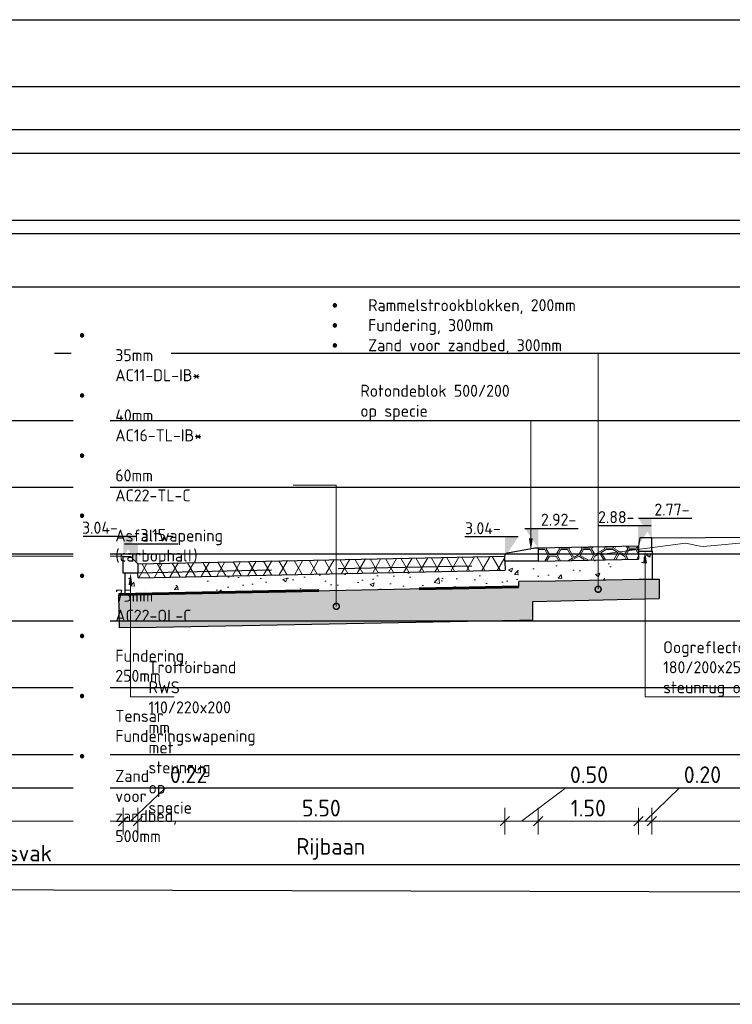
# Model space of a CAD drawing. Header units: millimetres. Extents: x 115999 to 116291, y 477119 to 477297.
# Tile 9 of 45: x 116012 to 116023, y 477181 to 477196. Entities that reach past the tile are written whole.
import ezdxf
from ezdxf import colors
from ezdxf.entities.mleader import LeaderData, LeaderLine
from ezdxf.math import Vec2, Vec3

# ---------------------------------------------------------------- set-up
doc = ezdxf.new("R2010")
doc.units = ezdxf.units.MM
doc.linetypes.add('AL-NAP_LIJN', pattern=[15.25, 12, -1.5, 0.25, -1.5])
doc.linetypes.add('DASHED', pattern=[0.75, 0.5, -0.25])
doc.layers.get('Defpoints').update_dxf_attribs({"lineweight": 25})
for name, color, linetype, lineweight in [('B-WE-GW-MAAIVELD-GD', 93, 'Continuous', 18), ('N-WE-FC-PAAL-G', 40, 'Continuous', 25), ('N-WE-VH-VERHARDING-ASFALT-WAP', 251, 'DASHED', 30), ('N-WE-VH-VERHARDING-FUNDERING-WAP', 2, 'DASHED', 60), ('N-WE-VH-VERHARDING_ASFALT-AD', 252, 'Continuous', 18), ('N-WE-VH-VERHARDING_BASALTVERHARDING-AD', 7, 'Continuous', 18), ('N-WE-VH-VERHARDING_FUNDERING-AD', 252, 'Continuous', 18), ('X-XX-AL-AANPIJLING-M', 7, 'Continuous', 18), ('X-XX-AL-DETAIL1-GD', 7, 'Continuous', 25), ('X-XX-AL-NAP-GD', 7, 'AL-NAP_LIJN', 25), ('X-XX-AL-PEILMAAT-SD', 7, 'Continuous', 25), ('X-XX-AL-VERWIJZING-T18', 7, 'Continuous', 18)]:
    doc.layers.add(name, color=color, linetype=linetype, lineweight=lineweight)
doc.layers.add('X-XX-AL-HULPLIJN-GD', color=205, linetype='Continuous', lineweight=25, plot=False)
doc.styles.add('NLCS-ISO', font='txt')
doc.styles.add('NLCS-ISO-ANNOTATIEF-T18', font='txt', dxfattribs={"height": 1.8})
doc.styles.add('NLCS-ISO-ANNOTATIEF-T25', font='txt', dxfattribs={"height": 2.5})
doc.dimstyles.new('NLCS-ANNOTATIEF-T25-SCHRAP_L2_H1', dxfattribs={"dimtxt": 2.5, "dimasz": 1.4, "dimexe": 2, "dimexo": 2, "dimgap": 0.7, "dimtad": 1, "dimzin": 0, "dimdsep": 46, "dimtxsty": 'NLCS-ISO-ANNOTATIEF-T25', "dimblk": 'OBLIQUE', "dimcen": 0, "dimdle": 2, "dimclrd": 256, "dimclre": 256, "dimclrt": 256, "dimadec": 1, "dimazin": 0, "dimtfac": 1, "dimtdec": 3, "dimtofl": 0, "dimtmove": 0, "dimatfit": 3, "dimldrblk": 'OBLIQUE', "dimfxl": 2, "dimfxlon": 1, "dimtfillclr": 256, "dimtolj": 1, "dimtzin": 0, "dimlwd": -1, "dimlwe": -1, "dimarcsym": 0})

# ---------------------------------------------------------------- blocks, each defined once
blk = doc.blocks.new('_Oblique')
at = {"color": 0, "linetype": 'ByBlock', "lineweight": -2}
blk.add_line((-0.5, -0.5), (0.5, 0.5), dxfattribs=at)
blk = doc.blocks.new('*D42')
at = {"layer": 'Defpoints', "color": 0, "transparency": 16777216}
for p in [(116026.696, 477188.459), (116021.896, 477188.359), (116021.896, 477183.977)]:
    blk.add_point(p, dxfattribs=at)
at = {"layer": 'X-XX-AL-AANPIJLING-M', "transparency": 16777216}
for p, q in [((116021.896, 477184.177), (116021.896, 477183.777)), ((116026.696, 477184.177), (116026.696, 477183.777)), ((116026.896, 477183.977), (116021.696, 477183.977))]:
    blk.add_line(p, q, dxfattribs=at)
at = {"layer": 'X-XX-AL-AANPIJLING-M', "transparency": 16777216, "xscale": 0.14, "yscale": 0.14, "zscale": 0.14, "rotation": 180}
blk.add_blockref('_Oblique', (116021.896, 477183.977), dxfattribs=at)
at = {"layer": 'X-XX-AL-AANPIJLING-M', "transparency": 16777216, "xscale": 0.14, "yscale": 0.14, "zscale": 0.14}
blk.add_blockref('_Oblique', (116026.696, 477183.977), dxfattribs=at)
at = {"layer": 'X-XX-AL-AANPIJLING-M', "transparency": 16777216, "insert": (116024.296, 477184.172), "char_height": 0.25, "attachment_point": 5, "style": 'NLCS-ISO-ANNOTATIEF-T25'}
blk.add_mtext('\\A1;4.80', dxfattribs=at)
blk = doc.blocks.new('*D43')
at = {"layer": 'Defpoints', "color": 0, "transparency": 16777216}
for p in [(116020.196, 477188.239), (116021.696, 477188.208), (116021.696, 477183.977)]:
    blk.add_point(p, dxfattribs=at)
at = {"layer": 'X-XX-AL-AANPIJLING-M', "transparency": 16777216}
for p, q in [((116020.196, 477184.177), (116020.196, 477183.777)), ((116021.696, 477184.177), (116021.696, 477183.777)), ((116019.996, 477183.977), (116021.896, 477183.977))]:
    blk.add_line(p, q, dxfattribs=at)
at = {"layer": 'X-XX-AL-AANPIJLING-M', "transparency": 16777216, "xscale": 0.14, "yscale": 0.14, "zscale": 0.14, "rotation": 180}
blk.add_blockref('_Oblique', (116020.196, 477183.977), dxfattribs=at)
at = {"layer": 'X-XX-AL-AANPIJLING-M', "transparency": 16777216, "xscale": 0.14, "yscale": 0.14, "zscale": 0.14}
blk.add_blockref('_Oblique', (116021.696, 477183.977), dxfattribs=at)
at = {"layer": 'X-XX-AL-AANPIJLING-M', "transparency": 16777216, "insert": (116020.946, 477184.172), "char_height": 0.25, "attachment_point": 5, "style": 'NLCS-ISO-ANNOTATIEF-T25'}
blk.add_mtext('\\A1;1.50', dxfattribs=at)
blk = doc.blocks.new('*D45')
at = {"layer": 'Defpoints', "color": 0, "transparency": 16777216}
for p in [(116009.416, 477188.086), (116013.976, 477187.831), (116013.976, 477183.977)]:
    blk.add_point(p, dxfattribs=at)
at = {"layer": 'X-XX-AL-AANPIJLING-M', "transparency": 16777216}
for p, q in [((116009.416, 477184.177), (116009.416, 477183.777)), ((116013.976, 477184.177), (116013.976, 477183.777)), ((116009.216, 477183.977), (116014.176, 477183.977))]:
    blk.add_line(p, q, dxfattribs=at)
at = {"layer": 'X-XX-AL-AANPIJLING-M', "transparency": 16777216, "xscale": 0.14, "yscale": 0.14, "zscale": 0.14, "rotation": 180}
blk.add_blockref('_Oblique', (116009.416, 477183.977), dxfattribs=at)
at = {"layer": 'X-XX-AL-AANPIJLING-M', "transparency": 16777216, "xscale": 0.14, "yscale": 0.14, "zscale": 0.14}
blk.add_blockref('_Oblique', (116013.976, 477183.977), dxfattribs=at)
at = {"layer": 'X-XX-AL-AANPIJLING-M', "transparency": 16777216, "insert": (116011.696, 477184.172), "char_height": 0.25, "attachment_point": 5, "style": 'NLCS-ISO-ANNOTATIEF-T25'}
blk.add_mtext('\\A1;4.56', dxfattribs=at)
blk = doc.blocks.new('*D46')
at = {"layer": 'Defpoints', "color": 0, "transparency": 16777216}
for p in [(116014.196, 477187.87), (116019.696, 477187.87), (116019.696, 477183.977)]:
    blk.add_point(p, dxfattribs=at)
at = {"layer": 'X-XX-AL-AANPIJLING-M', "transparency": 16777216}
for p, q in [((116014.196, 477184.177), (116014.196, 477183.777)), ((116019.696, 477184.177), (116019.696, 477183.777)), ((116013.996, 477183.977), (116019.896, 477183.977))]:
    blk.add_line(p, q, dxfattribs=at)
at = {"layer": 'X-XX-AL-AANPIJLING-M', "transparency": 16777216, "xscale": 0.14, "yscale": 0.14, "zscale": 0.14, "rotation": 180}
blk.add_blockref('_Oblique', (116014.196, 477183.977), dxfattribs=at)
at = {"layer": 'X-XX-AL-AANPIJLING-M', "transparency": 16777216, "xscale": 0.14, "yscale": 0.14, "zscale": 0.14}
blk.add_blockref('_Oblique', (116019.696, 477183.977), dxfattribs=at)
at = {"layer": 'X-XX-AL-AANPIJLING-M', "transparency": 16777216, "insert": (116016.946, 477184.172), "char_height": 0.25, "attachment_point": 5, "style": 'NLCS-ISO-ANNOTATIEF-T25'}
blk.add_mtext('\\A1;5.50', dxfattribs=at)
blk = doc.blocks.new('*D47')
at = {"layer": 'Defpoints', "color": 0, "transparency": 16777216}
for p in [(116021.696, 477188.359), (116021.896, 477188.239), (116021.896, 477183.977)]:
    blk.add_point(p, dxfattribs=at)
at = {"layer": 'X-XX-AL-AANPIJLING-M', "transparency": 16777216}
for p, q in [((116021.796, 477183.977), (116022.311, 477184.477)), ((116022.311, 477184.477), (116023.001, 477184.477)), ((116021.696, 477184.177), (116021.696, 477183.777)), ((116021.896, 477184.177), (116021.896, 477183.777)), ((116021.496, 477183.977), (116022.096, 477183.977))]:
    blk.add_line(p, q, dxfattribs=at)
at = {"layer": 'X-XX-AL-AANPIJLING-M', "transparency": 16777216, "xscale": 0.14, "yscale": 0.14, "zscale": 0.14, "rotation": 180}
blk.add_blockref('_Oblique', (116021.696, 477183.977), dxfattribs=at)
at = {"layer": 'X-XX-AL-AANPIJLING-M', "transparency": 16777216, "xscale": 0.14, "yscale": 0.14, "zscale": 0.14}
blk.add_blockref('_Oblique', (116021.896, 477183.977), dxfattribs=at)
at = {"layer": 'X-XX-AL-AANPIJLING-M', "transparency": 16777216, "insert": (116022.656, 477184.672), "char_height": 0.25, "attachment_point": 5, "style": 'NLCS-ISO-ANNOTATIEF-T25'}
blk.add_mtext('\\A1;0.20', dxfattribs=at)
blk = doc.blocks.new('*D48')
at = {"layer": 'Defpoints', "color": 0, "transparency": 16777216}
for p in [(116019.694, 477188.008), (116020.196, 477188.008), (116020.196, 477183.977)]:
    blk.add_point(p, dxfattribs=at)
at = {"layer": 'X-XX-AL-AANPIJLING-M', "transparency": 16777216}
for p, q in [((116019.945, 477183.977), (116020.611, 477184.477)), ((116020.611, 477184.477), (116021.301, 477184.477)), ((116019.694, 477184.177), (116019.694, 477183.777)), ((116020.196, 477184.177), (116020.196, 477183.777)), ((116019.494, 477183.977), (116020.396, 477183.977))]:
    blk.add_line(p, q, dxfattribs=at)
at = {"layer": 'X-XX-AL-AANPIJLING-M', "transparency": 16777216, "xscale": 0.14, "yscale": 0.14, "zscale": 0.14, "rotation": 180}
blk.add_blockref('_Oblique', (116019.694, 477183.977), dxfattribs=at)
at = {"layer": 'X-XX-AL-AANPIJLING-M', "transparency": 16777216, "xscale": 0.14, "yscale": 0.14, "zscale": 0.14}
blk.add_blockref('_Oblique', (116020.196, 477183.977), dxfattribs=at)
at = {"layer": 'X-XX-AL-AANPIJLING-M', "transparency": 16777216, "insert": (116020.956, 477184.672), "char_height": 0.25, "attachment_point": 5, "style": 'NLCS-ISO-ANNOTATIEF-T25'}
blk.add_mtext('\\A1;0.50', dxfattribs=at)
blk = doc.blocks.new('*D49')
at = {"layer": 'Defpoints', "color": 0, "transparency": 16777216}
for p in [(116013.976, 477187.831), (116014.196, 477187.831), (116014.196, 477183.977)]:
    blk.add_point(p, dxfattribs=at)
at = {"layer": 'X-XX-AL-AANPIJLING-M', "transparency": 16777216}
for p, q in [((116014.086, 477183.977), (116014.611, 477184.477)), ((116014.611, 477184.477), (116015.301, 477184.477)), ((116013.976, 477184.177), (116013.976, 477183.777)), ((116014.196, 477184.177), (116014.196, 477183.777)), ((116013.776, 477183.977), (116014.396, 477183.977))]:
    blk.add_line(p, q, dxfattribs=at)
at = {"layer": 'X-XX-AL-AANPIJLING-M', "transparency": 16777216, "xscale": 0.14, "yscale": 0.14, "zscale": 0.14, "rotation": 180}
blk.add_blockref('_Oblique', (116013.976, 477183.977), dxfattribs=at)
at = {"layer": 'X-XX-AL-AANPIJLING-M', "transparency": 16777216, "xscale": 0.14, "yscale": 0.14, "zscale": 0.14}
blk.add_blockref('_Oblique', (116014.196, 477183.977), dxfattribs=at)
at = {"layer": 'X-XX-AL-AANPIJLING-M', "transparency": 16777216, "insert": (116014.956, 477184.672), "char_height": 0.25, "attachment_point": 5, "style": 'NLCS-ISO-ANNOTATIEF-T25'}
blk.add_mtext('\\A1;0.22', dxfattribs=at)
blk = doc.blocks.new('*D55')
at = {"layer": 'Defpoints', "color": 0, "transparency": 16777216}
for p in [(116019.741, 477187.831), (116014.431, 477183.329), (116019.741, 477183.329)]:
    blk.add_point(p, dxfattribs=at)
at = {"layer": 'X-XX-AL-AANPIJLING-M', "transparency": 16777216, "insert": (116017.086, 477183.561), "char_height": 0.25, "attachment_point": 5, "style": 'NLCS-ISO-ANNOTATIEF-T25'}
blk.add_mtext('\\A1;Rijbaan', dxfattribs=at)
blk = doc.blocks.new('_None')
blk = doc.blocks.new('*D57')
at = {"layer": 'Defpoints', "color": 0, "transparency": 16777216}
for p in [(116009.156, 477183.329), (116014.466, 477183.329), (116014.466, 477183.227)]:
    blk.add_point(p, dxfattribs=at)
at = {"layer": 'X-XX-AL-AANPIJLING-M', "transparency": 16777216, "insert": (116011.811, 477183.46), "char_height": 0.25, "attachment_point": 5, "style": 'NLCS-ISO-ANNOTATIEF-T25'}
blk.add_mtext('\\A1;Beplantingsvak', dxfattribs=at)
blk = doc.blocks.new('_DotSmall')
at = {"color": 0, "linetype": 'ByBlock', "const_width": 0.5}
blk.add_lwpolyline([(-0.0625, 0, 1), (0.0625, 0, 1)], format="xyb", close=True, dxfattribs=at)
blk = doc.blocks.new('SAL-PEILMAAT_INFRACAD_H01-SOD')
blk.add_line((-2, 3), (6, 3))
blk.add_solid([(-2, 3), (0, 3), (0, 0)])
at = {"style": 'NLCS-ISO'}
blk.add_attdef('...', (0.4, 3.4), '', height=1.8, dxfattribs=at)

msp = doc.modelspace()

# ---------------------------------------------------------------- hatches: boundary and pattern name
at = {"layer": 'N-WE-VH-VERHARDING_ASFALT-AD'}
h = msp.add_hatch(dxfattribs=at)
h.set_pattern_fill('AVH-ASFALT', color=256, scale=0.2, pattern_type=2)
h.set_pattern_definition([(60, (116022.02959, 477182.76578), (-0.173205, 0.1), []), (120, (116022.02959, 477182.76578), (-0.173205, -0.1), [])])
h.paths.add_polyline_path([(116019.696, 477187.946), (116019.7, 477187.736), (116014.2, 477187.621), (116014.196, 477187.831)])
at = {"layer": 'N-WE-VH-VERHARDING_BASALTVERHARDING-AD'}
h = msp.add_hatch(dxfattribs=at)
h.set_pattern_fill('AVH-BASALT-SO', color=256, pattern_type=2)
h.set_pattern_definition([(120, (116020.85376, 477188.25018), (-0.340767, 0.196745), [0.1, -1.26306]), (300, (116020.82414, 477188.34855), (0.340767, -0.196745), [0.1, -1.26306]), (330, (116021.3149, 477188.04167), (0.34077, 0.59022), [0.0866, -0.02354, 0.0866, -0.19674]), (150, (116021.4853, 477187.9668), (-0.34076, -0.59022), [0.17321, -0.22028]), (120, (116021.53529, 477188.05344), (-0.170381, 0.0983684), [0.1, -1.26306]), (300, (116021.50567, 477188.15181), (0.170381, -0.0983684), [0.1, -1.26306]), (0, (116019.85185, 477188.0652), (1.0223, 0.19674), [0.1, -0.58153, 0.1, -1.94459]), (0, (116019.85185, 477188.04167), (1.0223, 0.19674), [0.1, -0.58153, 0.1, -1.94459]), (0, (116020.1926, 477187.86846), (1.0223, 0.19674), [0.1, -2.62612]), (0, (116020.1926, 477187.84493), (1.0223, 0.19674), [0.1, -2.62612]), (0, (116020.363, 477187.96683), (0.17038, -0.09837), [0.1, -1.26306]), (0, (116020.363, 477187.9433), (0.17038, -0.09837), [0.1, -1.26306]), (60, (116020.97414, 477188.26195), (0.170383, 0.688592), [0.1, -0.58153]), (240, (116021.04453, 477188.33678), (-0.170383, -0.688592), [0.1, -0.58153]), (60, (116020.1426, 477188.1518), (-0.51114, 0.6886), [0.15, -0.19077]), (60, (116020.1222, 477188.1636), (-0.51114, 0.6886), [0.15, -0.19077]), (60, (116020.6334, 477188.26195), (-0.34076, 0.9837), [0.15, -0.19077, 0.1, -0.24077]), (60, (116020.65376, 477188.2502), (-0.34076, 0.9837), [0.15, -0.19077, 0.1, -0.24077]), (0, (116020.53338, 477188.26195), (1.0223, 0.19674), [0.1, -1.26306]), (0, (116020.53338, 477188.2384), (1.0223, 0.19674), [0.1, -1.26306]), (300, (116020.65376, 477188.25018), (0.340767, -0.196745), [0.1, -1.26306]), (120, (116020.68338, 477188.1518), (-0.340767, 0.196745), [0.1, -1.26306]), (240, (116020.363, 477188.14004), (0.17038, -0.49186), [0.1, -0.58153]), (60, (116020.2926, 477188.0652), (-0.17038, 0.49186), [0.1, -0.58153]), (300, (116020.65376, 477188.8404), (-0.340768, 0.983708), [0.1, -2.28536, 0.1, -0.24077]), (120, (116020.68338, 477188.74203), (0.340768, -0.983708), [0.1, -0.24077, 0.1, -2.28536]), (60, (116020.80376, 477187.9668), (-0.34076, 0.9837), [0.1, -0.58153]), (240, (116020.87414, 477188.0417), (0.34076, -0.9837), [0.1, -0.58153]), (120, (116020.70838, 477187.91177), (0.34077, -0.983708), [0.15, -0.24077, 0.15, -2.18536]), (120, (116020.72876, 477187.92353), (0.34077, -0.983708), [0.15, -0.24077, 0.15, -2.18536]), (240, (116020.363, 477188.33678), (-1e-06, -0.78696), [0.1, -0.58153]), (60, (116020.2926, 477188.26195), (1e-06, 0.78696), [0.1, -0.58153]), (120, (116020.513, 477188.05344), (0.340768, -0.983708), [0.15, -2.57612]), (120, (116020.53338, 477188.0652), (0.340768, -0.983708), [0.15, -2.57612]), (30, (116020.63338, 477187.86846), (0.34076, 0.59023), [0.0866, -1.48732]), (30, (116020.72876, 477187.92353), (0.34076, 0.59023), [0.0866, -1.48732]), (30, (116020.65376, 477187.8567), (0.34076, 0.59023), [0.1732, -1.40072]), (30, (116021.04453, 477187.96683), (0.34076, 0.59023), [0.1732, -1.40072]), (30, (116021.04453, 477187.9433), (0.34076, 0.59023), [0.0866, -1.48732]), (30, (116021.1399, 477187.99837), (0.34076, 0.59023), [0.0866, -1.48732]), (150, (116020.87876, 477187.9), (-0.34076, -0.5902), [0.0866, -0.70036]), (150, (116020.97414, 477187.8449), (-0.34076, -0.5902), [0.0866, -0.70036]), (150, (116020.97414, 477187.86846), (-0.34076, -0.5902), [0.1732, -0.61376]), (0, (116020.70376, 477188.16358), (1.0223, 0.19674), [0.1, -2.62612]), (0, (116020.70376, 477188.14004), (1.0223, 0.19674), [0.1, -2.62612]), (30, (116020.363, 477188.16358), (0.34076, 0.590225), [0.17321, -1.40072]), (30, (116020.363, 477188.14004), (0.34076, 0.590225), [0.0866, -1.48732]), (30, (116020.45838, 477188.1951), (0.34076, 0.590225), [0.0866, -1.48732])])
h.paths.add_polyline_path([(116020.196, 477188.068), (116021.696, 477188.099), (116021.696, 477188.019), (116021.7, 477187.899), (116020.198, 477187.868), (116020.196, 477187.868)])
at = {"layer": 'N-WE-VH-VERHARDING_FUNDERING-AD'}
h = msp.add_hatch(dxfattribs=at)
h.set_pattern_fill('AVH-FUNDERING_GRANULAAT_MENG_01', color=256, scale=0.091, pattern_type=2)
h.set_pattern_definition([(50, (116022.0296, 477182.7658), (0.652707, -0.057104), [0.06825, -0.75075]), (355, (116022.0296, 477182.7658), (-0.126264, 0.684495), [0.0546, -0.6006]), (100.4514, (116022.084, 477182.761), (0.526444, 0.62739), [0.058004, -0.63804]), (46.184, (116022.0296, 477182.9478), (0.97119, -0.15062), [0.102375, -1.126125]), (96.636, (116022.1105, 477182.9352), (0.85054, 0.88645), [0.08701, -0.95706]), (351.184, (116022.0296, 477182.9478), (0.85054, 0.88645), [0.0819, -0.9009]), (21, (116022.1206, 477182.9023), (0.543185, -0.366383), [0.06825, -0.75075]), (326, (116022.1206, 477182.9023), (0.221417, 0.659887), [0.0546, -0.6006]), (71.4514, (116022.16585, 477182.87175), (0.764603, 0.293503), [0.058004, -0.63804]), (37.5, (116022.02959, 477182.76578), (0.0110655, 0.3029334), [0, -0.59332, 0, -0.6097, 0, -0.602875]), (7.5, (116022.0296, 477182.76578), (0.239393, 0.358915), [0, -0.34762, 0, -0.57967, 0, -0.229775]), (327.5, (116021.82666, 477182.76578), (0.4857784, -0.020525), [0, -0.2275, 0, -0.7098, 0, -0.94185]), (317.5, (116021.73566, 477182.7658), (0.5307, 0.091096), [0, -0.29575, 0, -0.47138, 0, -0.66885])])
h.paths.add_polyline_path([(116014.2, 477187.621), (116019.7, 477187.736), (116019.696, 477187.868), (116020.198, 477187.868), (116021.7, 477187.899), (116021.696, 477188.019), (116021.906, 477188.019), (116021.906, 477187.903), (116021.906, 477187.599), (116021.706, 477187.599), (116019.904, 477187.564), (116019.905, 477187.486), (116019.705, 477187.486), (116014.204, 477187.371), (116014.004, 477187.371), (116014.004, 477187.691), (116014.196, 477187.691)])
h = msp.add_hatch(dxfattribs=at)
h.set_pattern_fill('AVH-FUNDERING_ZAND', color=256, scale=0.091, pattern_type=2)
h.set_pattern_definition([(37.5, (116022.02959, 477182.76578), (-0.0057324, 0.175341), [0, -0.13832, 0, -0.1547, 0, -0.147875]), (7.5, (116022.02959, 477182.76578), (0.1610497, 0.2568153), [0, -0.07462, 0, -0.12467, 0, -0.047775]), (327.5, (116021.91766, 477182.76578), (0.283387, 0.000515), [0, -0.0455, 0, -0.1638, 0, -0.21385]), (317.5, (116021.91766, 477182.76578), (0.2735575, 0.0798685), [0, -0.02275, 0, -0.10738, 0, -0.12285])])
h.paths.add_polyline_path([(116013.91, 477187.371), (116014.004, 477187.371), (116014.204, 477187.371), (116019.705, 477187.486), (116019.905, 477187.486), (116019.904, 477187.564), (116021.706, 477187.599), (116021.906, 477187.599), (116022.006, 477187.599), (116022.006, 477187.309), (116020.113, 477187.265), (116020.113, 477186.986), (116014.21, 477186.877), (116013.92, 477186.872)])

# ---------------------------------------------------------------- linework, layer by layer
at = {"layer": 'B-WE-GW-MAAIVELD-GD', "color": 93, "linetype": 'Continuous', "lineweight": 18}
for p, q in [((116022.401, 477188.137), (116021.152, 477187.975)), ((116022.62, 477188.095), (116022.401, 477188.137)), ((116022.667, 477188.089), (116022.62, 477188.095)), ((116024.018, 477188.214), (116022.667, 477188.089))]:
    msp.add_line(p, q, dxfattribs=at)
at = {"layer": 'N-WE-FC-PAAL-G'}
msp.add_lwpolyline([(116021.696, 477188.019), (116021.696, 477188.099)], dxfattribs=at)
at = {"layer": 'N-WE-VH-VERHARDING-ASFALT-WAP', "ltscale": 4, "flags": 128}
msp.add_lwpolyline([(116014.199, 477187.696), (116019.699, 477187.811)], dxfattribs=at)
at = {"layer": 'N-WE-VH-VERHARDING-FUNDERING-WAP', "ltscale": 6}
msp.add_lwpolyline([(116013.91, 477187.371), (116019.905, 477187.486)], dxfattribs=at)
at = {"layer": 'X-XX-AL-DETAIL1-GD', "flags": 128}
for points in [[(116021.696, 477188.099), (116021.696, 477188.019), (116021.896, 477188.019), (116021.896, 477188.219), (116021.716, 477188.219)], [(116014.196, 477187.691), (116013.976, 477187.691), (116013.976, 477187.941), (116014.086, 477187.941), (116014.196, 477187.831)]]:
    msp.add_lwpolyline(points, close=True, dxfattribs=at)
for points in [[(116021.896, 477188.219), (116026.696, 477188.25)], [(116020.196, 477188.068), (116021.696, 477188.099)], [(116013.976, 477187.941), (116009.416, 477187.947), (116009.416, 477187.947)], [(116014.196, 477187.831), (116019.696, 477187.946)], [(116021.696, 477188.019), (116021.7, 477187.899)], [(116021.706, 477187.599), (116021.906, 477187.599), (116021.906, 477187.903), (116021.906, 477188.019), (116021.896, 477188.019)], [(116020.2, 477187.868), (116021.7, 477187.899)], [(116014.21, 477187.371), (116014.004, 477187.371), (116014.004, 477187.691)], [(116014.2, 477187.621), (116019.7, 477187.736)], [(116014.205, 477187.371), (116019.705, 477187.486)], [(116020.206, 477187.568), (116019.904, 477187.564)], [(116020.206, 477187.568), (116021.706, 477187.599)], [(116021.906, 477187.599), (116022.006, 477187.599), (116022.006, 477187.309)], [(116014.21, 477186.877), (116013.92, 477186.872), (116013.91, 477187.371), (116014.004, 477187.371)], [(116014.21, 477186.877), (116019.915, 477186.986)], [(116003.827, 477183.329), (116058.861, 477183.329)]]:
    msp.add_lwpolyline(points, dxfattribs=at)
at = {"layer": 'X-XX-AL-DETAIL1-GD'}
msp.add_lwpolyline([(116019.696, 477187.868), (116019.696, 477187.946, -0.363572), (116019.737, 477187.995), (116020.142, 477188.067, -0.044013), (116020.15, 477188.068), (116020.196, 477188.068), (116020.196, 477187.868), (116019.696, 477187.868)], format="xyb", dxfattribs=at)
for points in [[(116019.696, 477187.868), (116019.699, 477187.736)], [(116014.2, 477187.621), (116014.196, 477187.691)], [(116019.705, 477187.486), (116019.905, 477187.486)], [(116019.905, 477187.486), (116019.904, 477187.564)], [(116019.913, 477186.986), (116020.113, 477186.986), (116020.113, 477187.265), (116022.006, 477187.309)]]:
    msp.add_lwpolyline(points, dxfattribs=at)
at = {"layer": 'X-XX-AL-HULPLIJN-GD'}
for p, q in [((116000.433, 477195.977), (116054.18, 477195.977)), ((116000.433, 477194.977), (116054.18, 477194.977)), ((116000.433, 477193.977), (116054.18, 477193.977)), ((116000.433, 477192.977), (116054.18, 477192.977)), ((116000.433, 477191.977), (116054.18, 477191.977)), ((116000.433, 477189.977), (116054.18, 477189.977)), ((116000.433, 477188.977), (116054.18, 477188.977)), ((116000.433, 477187.977), (116054.18, 477187.977)), ((116000.433, 477186.977), (116054.18, 477186.977)), ((116000.433, 477185.977), (116054.18, 477185.977)), ((116000.433, 477184.977), (116054.18, 477184.977)), ((116000.433, 477184.477), (116054.18, 477184.477))]:
    msp.add_line(p, q, dxfattribs=at)
for points in [[(116000.433, 477194.335), (116054.18, 477194.335), (116054.18, 477181.234), (116000.433, 477181.234)], [(116000.433, 477192.777), (116053.98, 477192.777), (116053.98, 477182.829), (116000.433, 477182.977)]]:
    msp.add_lwpolyline(points, close=True, dxfattribs=at)
at = {"layer": 'X-XX-AL-NAP-GD'}
msp.add_lwpolyline([(116026.696, 477190.977), (116002.882, 477190.977)], dxfattribs=at)

# ---------------------------------------------------------------- block references
at = {"layer": 'X-XX-AL-PEILMAAT-SD', "xscale": 0.1, "yscale": 0.1, "zscale": 0.1}
for p, values in [((116021.896, 477188.212), {'...': '2.77-'}), ((116020.196, 477188.061), {'...': '2.92-'})]:
    msp.add_blockref('SAL-PEILMAAT_INFRACAD_H01-SOD', p, dxfattribs=at).add_auto_attribs(values)
at = {"layer": 'X-XX-AL-PEILMAAT-SD'}
ref = msp.add_blockref('SAL-PEILMAAT_INFRACAD_H01-SOD', (116021.69, 477188.099), dxfattribs=dict(at, xscale=-0.1, yscale=0.1, zscale=0.1))
ref.add_attrib('...', '2.88-', (116021.092, 477188.439), dxfattribs={"layer": '0', "height": 0.18, "style": 'NLCS-ISO'})
ref = msp.add_blockref('SAL-PEILMAAT_INFRACAD_H01-SOD', (116019.696, 477187.933), dxfattribs=dict(at, xscale=-0.1, yscale=0.1, zscale=0.1))
ref.add_attrib('...', '3.04-', (116019.098, 477188.273), dxfattribs={"layer": '0', "height": 0.18, "style": 'NLCS-ISO'})

# ---------------------------------------------------------------- dimensions: what is measured, and where the dimension line sits
at = {"layer": 'X-XX-AL-AANPIJLING-M'}
dim = msp.add_linear_dim(base=(116021.896, 477183.977), p1=(116026.696, 477188.459), p2=(116021.896, 477188.359), angle=180, dimstyle='NLCS-ANNOTATIEF-T25-SCHRAP_L2_H1', dxfattribs=at)
dim.commit()
dim.dimension.update_dxf_attribs({"geometry": '*D42', "text_midpoint": (116024.296, 477184.172)})
for base, p1, p2, picture, middle in [((116021.696, 477183.977), (116020.196, 477188.239), (116021.696, 477188.208), '*D43', (116020.946, 477184.172)), ((116013.976, 477183.977), (116009.416, 477188.086), (116013.976, 477187.831), '*D45', (116011.696, 477184.172))]:
    dim = msp.add_linear_dim(base=base, p1=p1, p2=p2, dimstyle='NLCS-ANNOTATIEF-T25-SCHRAP_L2_H1', dxfattribs=at)
    dim.commit()
    dim.dimension.update_dxf_attribs({"geometry": picture, "text_midpoint": middle})
for base, p1, p2, picture, middle in [((116021.896, 477183.977), (116021.696, 477188.359), (116021.896, 477188.239), '*D47', (116022.381, 477184.477)), ((116020.196, 477183.977), (116019.694, 477188.008), (116020.196, 477188.008), '*D48', (116020.681, 477184.477)), ((116014.196, 477183.977), (116013.976, 477187.831), (116014.196, 477187.831), '*D49', (116014.681, 477184.477))]:
    dim = msp.add_linear_dim(base=base, p1=p1, p2=p2, dimstyle='NLCS-ANNOTATIEF-T25-SCHRAP_L2_H1', override={"dimtmove": 1}, dxfattribs=at)
    dim.commit()
    dim.dimension.update_dxf_attribs({"geometry": picture, "text_midpoint": middle, "dimtype": 160})
dim = msp.add_aligned_dim(p1=(116014.196, 477187.87), p2=(116019.696, 477187.87), distance=-3.892, dimstyle='NLCS-ANNOTATIEF-T25-SCHRAP_L2_H1', dxfattribs=at)
dim.commit()
dim.dimension.update_dxf_attribs({"geometry": '*D46', "text_midpoint": (116016.946, 477184.172)})
for base, p1, p2, text, picture, middle in [((116019.741, 477183.329), (116014.431, 477183.329), (116019.741, 477187.831), 'Rijbaan', '*D55', (116017.086, 477183.561)), ((116014.466, 477183.227), (116009.156, 477183.329), (116014.466, 477183.329), 'Beplantingsvak', '*D57', (116011.811, 477183.46))]:
    dim = msp.add_linear_dim(base=base, p1=p1, p2=p2, text=text, dimstyle='NLCS-ANNOTATIEF-T25-SCHRAP_L2_H1', override={"dimblk1": 'None', "dimblk2": 'None', "dimsah": 1, "dimse1": 1, "dimse2": 1, "dimsd1": 1, "dimsd2": 1}, dxfattribs=at)
    dim.commit()
    dim.dimension.update_dxf_attribs({"geometry": picture, "text_midpoint": middle})

# ---------------------------------------------------------------- leaders
at = {"layer": 'X-XX-AL-VERWIJZING-T18'}
ml = msp.add_multileader_mtext('Standard', dxfattribs=at)
ml.set_content('\\pxi-3,l3,t3;{\\fSymbol|b0|i0|c2|p18;·^I}Rammelstrookblokken, 200mm\\P{\\fSymbol|b0|i0|c2|p18;·^I}Fundering, 300mm\\P{\\fSymbol|b0|i0|c2|p18;·^I}Zand voor zandbed, 300mm ', color=256, style='NLCS-ISO-ANNOTATIEF-T18')
ml.set_leader_properties(color=256, linetype='ByLayer', lineweight=-1)
ml.set_arrow_properties(name='DOTSMALL')
ml.build(insert=Vec2(0, 0))
ml.multileader.update_dxf_attribs({"text_left_attachment_type": 5, "text_right_attachment_type": 5, "dogleg_length": 1.8, "arrow_head_size": 0.18, "scale": 0.1})
ctx = ml.context
ctx.base_point, ctx.scale, ctx.char_height, ctx.arrow_head_size, ctx.landing_gap_size, ctx.plane_origin = Vec3(116017.016, 477190.977), 0.1, 0.18, 0.18, 0.09, Vec3(116021.095, 477187.993)
ctx.left_attachment, ctx.right_attachment = 5, 5
notes = []
notes.append((ctx, [(0, (1, 1, 0), (116021.093, 477190.977), (-1, 0), 0.18, [(3, [(116021.093, 477187.449), (116021.093, 477187.751), (116021.093, 477187.979)], 0, [])])]))
ctx.mtext.insert, ctx.mtext.flow_direction = Vec3(116017.106, 477191.793), 5
ml = msp.add_multileader_mtext('Standard', dxfattribs=at)
ml.set_content('\\A1;Rotondeblok 500/200^Jop specie', color=256, style='NLCS-ISO-ANNOTATIEF-T18')
ml.set_leader_properties(color=256, linetype='ByLayer', lineweight=-1)
ml.build(insert=Vec2(0, 0))
ml.multileader.update_dxf_attribs({"text_left_attachment_type": 5, "text_right_attachment_type": 5, "dogleg_length": 1.8, "arrow_head_size": 0.18, "scale": 0.1})
ctx = ml.context
ctx.base_point, ctx.scale, ctx.char_height, ctx.arrow_head_size, ctx.landing_gap_size, ctx.plane_origin = Vec3(116017.439, 477189.977), 0.1, 0.18, 0.18, 0.09, Vec3(116020.087, 477188.576)
ctx.left_attachment, ctx.right_attachment = 5, 5
notes.append((ctx, [(0, (1, 1, 0), (116020.085, 477189.977), (-1, 0), 0.18, [(0, [(116020.085, 477188.031)], 0, [])])]))
ctx.mtext.insert, ctx.mtext.flow_direction = Vec3(116017.529, 477190.511), 5
at = {"layer": 'X-XX-AL-VERWIJZING-T18', "color": 7}
ml = msp.add_multileader_mtext('Standard', dxfattribs=at)
ml.set_content('Oogreflectorbochtband ^J180/200x250mm met ^Jsteunrug op specie', color=7, style='NLCS-ISO-ANNOTATIEF-T18')
ml.set_leader_properties(color=256, linetype='ByLayer', lineweight=-1)
ml.build(insert=Vec2(0, 0))
ml.multileader.update_dxf_attribs({"text_left_attachment_type": 5, "text_right_attachment_type": 5, "dogleg_length": 1.8, "arrow_head_size": 0.18, "scale": 0.1})
ctx = ml.context
ctx.base_point, ctx.scale, ctx.char_height, ctx.arrow_head_size, ctx.landing_gap_size, ctx.plane_origin = Vec3(116021.976, 477185.837), 0.1, 0.18, 0.18, 0.09, Vec3(116021.795, 477188.564)
ctx.left_attachment, ctx.right_attachment = 5, 5
notes.append((ctx, [(0, (1, 1, 0), (116021.796, 477185.837), (1, 0), 0.18, [(0, [(116021.796, 477188.019)], 0, [])])]))
ctx.mtext.insert, ctx.mtext.flow_direction = Vec3(116022.066, 477186.671), 5
at = {"layer": 'X-XX-AL-VERWIJZING-T18'}
ml = msp.add_multileader_mtext('Standard', dxfattribs=at)
ml.set_content('Trottoirband RWS 110/220x200 mm\\Pmet steunrug op specie', color=256, style='NLCS-ISO-ANNOTATIEF-T18')
ml.set_leader_properties(color=256, linetype='ByLayer', lineweight=-1)
ml.build(insert=Vec2(0, 0))
ml.multileader.update_dxf_attribs({"text_left_attachment_type": 5, "text_right_attachment_type": 5, "dogleg_length": 1.8, "arrow_head_size": 0.18, "scale": 0.1})
ctx = ml.context
ctx.base_point, ctx.scale, ctx.char_height, ctx.arrow_head_size, ctx.landing_gap_size, ctx.plane_origin = Vec3(116014.266, 477185.837), 0.1, 0.18, 0.18, 0.09, Vec3(116014.087, 477188.486)
ctx.left_attachment, ctx.right_attachment = 5, 5
notes.append((ctx, [(1, (1, 1, 0), (116014.086, 477185.837), (1, 0), 0.18, [(0, [(116014.086, 477187.691)], 0, [])])]))
ctx.mtext.insert, ctx.mtext.width, ctx.mtext.flow_direction = Vec3(116014.356, 477186.371), 3.798, 5
for ctx, leaders in notes:
    for number, flags, end, landing, length, lines in leaders:
        leader = LeaderData()
        leader.index, (leader.has_last_leader_line, leader.has_dogleg_vector, leader.attachment_direction) = number, flags
        leader.last_leader_point, leader.dogleg_vector, leader.dogleg_length = Vec3(end), Vec3(landing), length
        for number, points, colour, breaks in lines:
            line = LeaderLine()
            line.index, line.vertices, line.color, line.breaks = number, Vec3.list(points), colors.encode_raw_color(colour), breaks
            leader.lines.append(line)
        ctx.leaders.append(leader)

# ---------------------------------------------------------------- next in the draw order: leaders
ml = msp.add_multileader_mtext('Standard', dxfattribs=at)
ml.set_content('\\pxi-3,l3,t3;{\\fSymbol|b0|i0|c2|p18;·^I}35mm AC11-DL-IB*\\P{\\fSymbol|b0|i0|c2|p18;·^I}40mm AC16-TL-IB*\\P{\\fSymbol|b0|i0|c2|p18;·^I}60mm AC22-TL-C\\P{\\fSymbol|b0|i0|c2|p18;·^I}Asfaltwapening (carbophalt)\\P{\\fSymbol|b0|i0|c2|p18;·^I}75mm AC22-OL-C\\P{\\fSymbol|b0|i0|c2|p18;·^I}Fundering, 250mm\\P{\\fSymbol|b0|i0|c2|p18;·^I}Tensar Funderingswapening \\P{\\fSymbol|b0|i0|c2|p18;·^I}Zand voor zandbed, 500mm ', color=256, style='NLCS-ISO-ANNOTATIEF-T18')
ml.set_leader_properties(color=256, linetype='ByLayer', lineweight=-1)
ml.set_arrow_properties(name='DOTSMALL')
ml.build(insert=Vec2(0, 0))
ml.multileader.update_dxf_attribs({"text_left_attachment_type": 5, "text_right_attachment_type": 5, "dogleg_length": 1.8, "arrow_head_size": 0.18, "scale": 0.1})
ctx = ml.context
ctx.base_point, ctx.scale, ctx.char_height, ctx.arrow_head_size, ctx.landing_gap_size, ctx.plane_origin = Vec3(116013.228, 477189.01), 0.1, 0.18, 0.18, 0.09, Vec3(116017.171, 477187.037)
ctx.left_attachment, ctx.right_attachment = 5, 5
notes = []
notes.append((ctx, [(0, (1, 1, 0), (116017.17, 477189.01), (-1, 0), 0.18, [(3, [(116017.17, 477187.193), (116017.17, 477187.484), (116017.17, 477187.754)], 0, [])])]))
ctx.mtext.insert, ctx.mtext.width, ctx.mtext.flow_direction = Vec3(116013.318, 477191.344), 3.70725, 5
ctx.mtext.has_bg_fill, ctx.mtext.bg_color, ctx.mtext.bg_scale_factor, ctx.mtext.bg_transparency, ctx.mtext.use_window_bg_color = 1, -1027028792, 1.5, 0, 1
for ctx, leaders in notes:
    for number, flags, end, landing, length, lines in leaders:
        leader = LeaderData()
        leader.index, (leader.has_last_leader_line, leader.has_dogleg_vector, leader.attachment_direction) = number, flags
        leader.last_leader_point, leader.dogleg_vector, leader.dogleg_length = Vec3(end), Vec3(landing), length
        for number, points, colour, breaks in lines:
            line = LeaderLine()
            line.index, line.vertices, line.color, line.breaks = number, Vec3.list(points), colors.encode_raw_color(colour), breaks
            leader.lines.append(line)
        ctx.leaders.append(leader)

# ---------------------------------------------------------------- next in the draw order: block references
at = {"layer": 'X-XX-AL-PEILMAAT-SD'}
ref = msp.add_blockref('SAL-PEILMAAT_INFRACAD_H01-SOD', (116013.976, 477187.941), dxfattribs=dict(at, xscale=-0.1, yscale=0.1, zscale=0.1))
ref.add_attrib('...', '3.04-', (116013.36, 477188.281), dxfattribs={"layer": '0', "height": 0.18, "style": 'NLCS-ISO'})
at = {"layer": 'X-XX-AL-PEILMAAT-SD', "xscale": 0.1, "yscale": 0.1, "zscale": 0.1}
msp.add_blockref('SAL-PEILMAAT_INFRACAD_H01-SOD', (116014.196, 477187.831), dxfattribs=at).add_auto_attribs({'...': '3.15-'})

doc.saveas('drawing.dxf')
